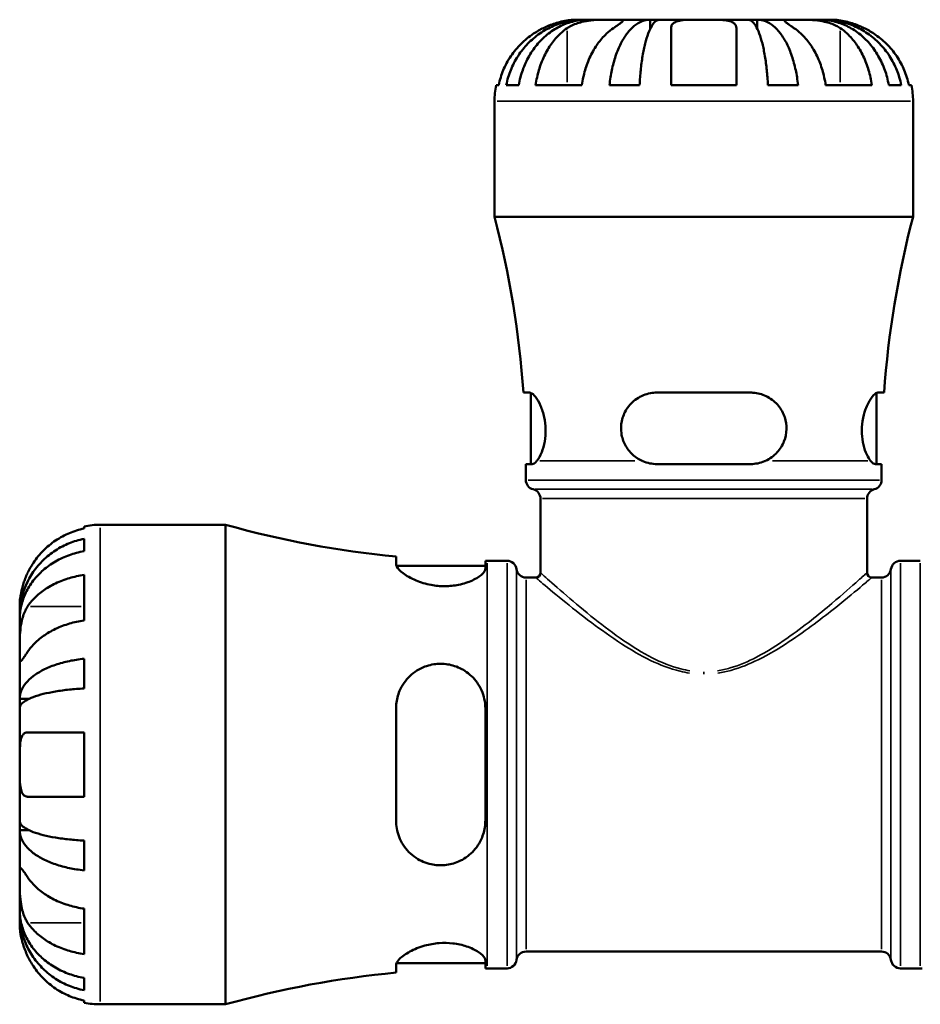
# Model space of a CAD drawing. Header units: millimetres. Extents: x 0 to 902, y 0 to 824.
# Tile 5 of 11: x 370 to 458, y 238 to 335. Entities that reach past the tile are written whole.
import ezdxf

# ---------------------------------------------------------------- set-up
doc = ezdxf.new("R2010")
doc.units = ezdxf.units.MM
doc.layers.add('Visible (ISO)', color=7, linetype='Continuous', lineweight=50)
doc.layers.add('Visible Narrow (ISO)', color=7, linetype='Continuous', lineweight=35)

msp = doc.modelspace()

# ---------------------------------------------------------------- linework, layer by layer
at = {"layer": 'Visible (ISO)'}
for p, q in [((425.548, 334.969), (424.779, 334.969)), ((425.548, 334.969), (425.548, 334.957)), ((425.931, 334.969), (425.548, 334.969)), ((428.44, 334.969), (425.931, 334.969)), ((432.037, 334.969), (428.44, 334.969)), ((432.037, 334.969), (432.037, 334.074)), ((432.961, 334.969), (432.037, 334.969)), ((437.279, 334.969), (432.961, 334.969)), ((441.597, 334.969), (437.279, 334.969)), ((442.521, 334.969), (441.597, 334.969)), ((446.118, 334.969), (442.521, 334.969)), ((442.521, 334.969), (442.521, 334.074)), ((448.627, 334.969), (446.118, 334.969)), ((449.01, 334.969), (448.627, 334.969)), ((449.779, 334.969), (449.01, 334.969)), ((449.01, 334.969), (449.01, 334.957)), ((416.941, 328.569), (417.194, 328.569)), ((417.936, 328.569), (419.157, 328.569)), ((420.814, 328.569), (425.339, 328.569)), ((428.047, 328.569), (430.993, 328.569)), ((434.079, 328.569), (440.479, 328.569)), ((443.565, 328.569), (446.511, 328.569)), ((449.218, 328.569), (453.744, 328.569)), ((455.401, 328.569), (456.621, 328.569)), ((457.364, 328.569), (457.617, 328.569)), ((416.779, 315.649), (416.779, 326.969)), ((457.779, 315.649), (457.779, 326.969)), ((457.779, 315.649), (416.779, 315.649)), ((420.227, 298.419), (419.617, 298.419)), ((420.354, 291.419), (420.354, 298.391)), ((441.879, 298.419), (432.679, 298.419)), ((454.204, 291.419), (454.204, 298.391)), ((454.941, 298.419), (454.331, 298.419)), ((419.854, 291.419), (420.472, 291.419)), ((419.854, 289.855), (419.854, 291.419)), ((432.679, 291.419), (441.879, 291.419)), ((454.086, 291.419), (454.704, 291.419)), ((454.704, 289.855), (454.704, 291.419)), ((421.289, 280.769), (421.289, 288.029)), ((453.269, 280.769), (453.269, 288.029)), ((376.579, 285.096), (376.579, 285.31)), ((378.154, 285.469), (390.439, 285.469)), ((390.439, 238.469), (390.439, 285.469)), ((376.579, 282.88), (376.579, 284.087)), ((407.136, 282.365), (407.136, 281.609)), ((415.886, 281.172), (415.886, 281.944)), ((416.069, 281.944), (418.009, 281.944)), ((456.549, 281.944), (458.489, 281.944)), ((407.171, 281.444), (415.886, 281.444)), ((376.579, 276.095), (376.579, 280.55)), ((419.874, 280.299), (420.819, 280.299)), ((453.739, 280.299), (454.684, 280.299)), ((370.279, 276.588), (370.279, 277.594)), ((370.279, 276.588), (370.291, 276.588)), ((370.279, 276.206), (370.279, 276.588)), ((370.279, 273.017), (370.279, 276.206)), ((370.279, 268.407), (370.279, 273.017)), ((376.579, 269.423), (376.579, 272.338)), ((370.279, 268.407), (371.188, 268.407)), ((370.279, 267.483), (370.279, 268.407)), ((370.279, 261.969), (370.279, 267.483)), ((407.136, 267.469), (407.136, 256.469)), ((415.886, 256.469), (415.886, 267.469)), ((376.579, 258.819), (376.579, 265.119)), ((370.279, 256.454), (370.279, 261.969)), ((370.279, 255.53), (370.279, 256.454)), ((370.279, 255.53), (371.188, 255.53)), ((370.279, 250.92), (370.279, 255.53)), ((376.579, 251.599), (376.579, 254.515)), ((370.279, 247.732), (370.279, 250.92)), ((370.279, 247.349), (370.279, 247.732)), ((370.279, 247.349), (370.291, 247.349)), ((370.279, 246.344), (370.279, 247.349)), ((376.579, 243.388), (376.579, 247.843)), ((419.874, 243.639), (454.684, 243.639)), ((407.136, 242.328), (407.136, 241.573)), ((407.171, 242.494), (415.886, 242.494)), ((415.886, 241.994), (415.886, 242.766)), ((416.069, 241.994), (418.009, 241.994)), ((456.549, 241.994), (458.489, 241.994)), ((376.579, 239.85), (376.579, 241.058)), ((376.579, 238.628), (376.579, 238.841)), ((378.154, 238.469), (390.439, 238.469))]:
    msp.add_line(p, q, dxfattribs=at)
for centre, radius, start, end in [((424.779, 326.969), 8, 168.46304, 180), ((449.779, 326.969), 8, 0, 11.53696), ((325.281, 291.729), 94.573, 4.05645, 14.65079), ((549.277, 291.729), 94.573, 165.34921, 175.94355), ((420.794, 289.855), 0.94, 180, 256.30802), ((453.764, 289.855), 0.94, 283.69198, 0), ((420.349, 288.029), 0.94, 0, 76.30802), ((454.209, 288.029), 0.94, 103.69198, 180), ((378.154, 277.594), 7.875, 90, 101.53696), ((416.069, 376.883), 94.939, 254.33801, 264.60126), ((416.069, 376.883), 94.939, 269.88986, 270), ((418.009, 281.004), 0.94, 7.18076, 90), ((456.549, 281.004), 0.94, 90, 172.81924), ((419.874, 281.239), 0.94, 187.18076, 270), ((454.684, 281.239), 0.94, 270, 352.81924), ((420.819, 280.769), 0.47, 270, 0), ((453.739, 280.769), 0.47, 180, 270), ((419.874, 242.699), 0.94, 90, 172.81924), ((454.684, 242.699), 0.94, 7.18076, 90), ((418.009, 242.934), 0.94, 270, 352.81924), ((456.549, 242.934), 0.94, 187.18076, 270), ((416.069, 147.054), 94.939, 95.39874, 105.66199), ((416.069, 147.054), 94.939, 90, 90.11014), ((458.489, 147.054), 94.939, 89.88986, 90), ((378.154, 246.344), 7.875, 258.46304, 270)]:
    msp.add_arc(centre, radius, start, end, dxfattribs=at)
for points, knots in [([(417.936, 328.569), (418.038, 329.082), (418.191, 329.584), (418.552, 330.484), (418.796, 330.963), (419.375, 331.858), (419.712, 332.273), (420.388, 332.972), (420.792, 333.319), (421.661, 333.917), (422.126, 334.169), (423.012, 334.548), (423.515, 334.709), (424.543, 334.92), (425.068, 334.969), (425.548, 334.969)], [0.151773, 0.151773, 0.151773, 0.151773, 0.295946, 0.295946, 0.444059, 0.444059, 0.592171, 0.592171, 0.740548, 0.740548, 0.888926, 0.888926, 1.037808, 1.037808, 1.186689, 1.186689, 1.186689, 1.186689]), ([(425.931, 334.969), (425.503, 334.969), (425.036, 334.92), (424.122, 334.709), (423.674, 334.548), (422.885, 334.169), (422.471, 333.917), (421.698, 333.319), (421.339, 332.972), (420.736, 332.273), (420.437, 331.858), (419.922, 330.963), (419.705, 330.484), (419.383, 329.584), (419.247, 329.082), (419.157, 328.569)], [3.570035, 3.570035, 3.570035, 3.570035, 3.718916, 3.718916, 3.867798, 3.867798, 4.016176, 4.016176, 4.164553, 4.164553, 4.312665, 4.312665, 4.460778, 4.460778, 4.604951, 4.604951, 4.604951, 4.604951]), ([(424.779, 334.969), (424.779, 334.969), (424.702, 334.97), (424.426, 334.958), (424.248, 334.946), (423.817, 334.888), (423.572, 334.845), (423.115, 334.733), (422.919, 334.677), (422.521, 334.547), (422.321, 334.474), (421.939, 334.318), (421.758, 334.237), (421.579, 334.151)], [-2.2111199, -2.2111199, -2.2111199, -2.2111199, -2.0898399, -2.0898399, -1.9861481, -1.9861481, -1.8877586, -1.8877586, -1.8197306, -1.8197306, -1.7537673, -1.7537673, -1.6939957, -1.6939957, -1.6939957, -1.6939957]), ([(423.915, 334.151), (424.014, 334.219), (424.121, 334.283), (424.399, 334.43), (424.576, 334.507), (424.952, 334.643), (425.148, 334.7), (425.633, 334.814), (425.923, 334.861), (426.621, 334.939), (427.022, 334.956), (427.787, 334.971), (428.141, 334.969), (428.44, 334.969)], [-0.5160532, -0.5160532, -0.5160532, -0.5160532, -0.4692739, -0.4692739, -0.4027296, -0.4027296, -0.3375441, -0.3375441, -0.2486094, -0.2486094, -0.1267417, -0.1267417, 0, 0, 0, 0]), ([(428.047, 328.569), (428.1, 329.082), (428.18, 329.584), (428.37, 330.484), (428.497, 330.963), (428.801, 331.858), (428.977, 332.273), (429.332, 332.972), (429.544, 333.319), (429.999, 333.917), (430.243, 334.169), (430.708, 334.548), (430.972, 334.709), (431.51, 334.92), (431.785, 334.969), (432.037, 334.969)], [0.151773, 0.151773, 0.151773, 0.151773, 0.295946, 0.295946, 0.444059, 0.444059, 0.592171, 0.592171, 0.740548, 0.740548, 0.888926, 0.888926, 1.037808, 1.037808, 1.186689, 1.186689, 1.186689, 1.186689]), ([(428.44, 334.969), (428.588, 334.969), (428.72, 334.969), (428.96, 334.968), (429.065, 334.967), (429.275, 334.956), (429.35, 334.942), (429.391, 334.88), (429.363, 334.835), (429.242, 334.722), (429.172, 334.666), (428.996, 334.536), (428.892, 334.462), (428.672, 334.309), (428.56, 334.233), (428.44, 334.151)], [0, 0, 0, 0, 0.0626039, 0.0626039, 0.1294602, 0.1294602, 0.2322761, 0.2322761, 0.3276608, 0.3276608, 0.3943951, 0.3943951, 0.4598172, 0.4598172, 0.5164309, 0.5164309, 0.5164309, 0.5164309]), ([(432.961, 334.969), (432.837, 334.969), (432.701, 334.92), (432.435, 334.709), (432.305, 334.548), (432.076, 334.169), (431.956, 333.917), (431.731, 333.319), (431.627, 332.972), (431.452, 332.273), (431.365, 331.858), (431.215, 330.963), (431.152, 330.484), (431.058, 329.584), (431.019, 329.082), (430.993, 328.569)], [3.570035, 3.570035, 3.570035, 3.570035, 3.718916, 3.718916, 3.867798, 3.867798, 4.016176, 4.016176, 4.164553, 4.164553, 4.312665, 4.312665, 4.460778, 4.460778, 4.604951, 4.604951, 4.604951, 4.604951]), ([(434.079, 334.151), (434.079, 334.217), (434.088, 334.279), (434.132, 334.425), (434.18, 334.505), (434.316, 334.642), (434.403, 334.7), (434.655, 334.814), (434.834, 334.861), (435.333, 334.939), (435.674, 334.956), (436.438, 334.971), (436.856, 334.969), (437.279, 334.969)], [-0.5159245, -0.5159245, -0.5159245, -0.5159245, -0.4707471, -0.4707471, -0.4031108, -0.4031108, -0.3374056, -0.3374056, -0.2486696, -0.2486696, -0.1267397, -0.1267397, 0, 0, 0, 0]), ([(437.279, 334.969), (437.683, 334.969), (438.084, 334.97), (438.779, 334.958), (439.077, 334.946), (439.589, 334.888), (439.803, 334.845), (440.095, 334.733), (440.193, 334.677), (440.344, 334.547), (440.398, 334.474), (440.464, 334.318), (440.479, 334.237), (440.479, 334.151)], [-2.2111199, -2.2111199, -2.2111199, -2.2111199, -2.0898399, -2.0898399, -1.9861481, -1.9861481, -1.8877586, -1.8877586, -1.8197306, -1.8197306, -1.7537673, -1.7537673, -1.6939957, -1.6939957, -1.6939957, -1.6939957]), ([(443.565, 328.569), (443.539, 329.082), (443.499, 329.584), (443.406, 330.484), (443.343, 330.963), (443.193, 331.858), (443.106, 332.273), (442.931, 332.972), (442.827, 333.319), (442.602, 333.917), (442.482, 334.169), (442.253, 334.548), (442.123, 334.709), (441.857, 334.92), (441.721, 334.969), (441.597, 334.969)], [0.151773, 0.151773, 0.151773, 0.151773, 0.295946, 0.295946, 0.444059, 0.444059, 0.592171, 0.592171, 0.740548, 0.740548, 0.888926, 0.888926, 1.037808, 1.037808, 1.186689, 1.186689, 1.186689, 1.186689]), ([(442.521, 334.969), (442.772, 334.969), (443.048, 334.92), (443.586, 334.709), (443.85, 334.548), (444.315, 334.169), (444.559, 333.917), (445.014, 333.319), (445.226, 332.972), (445.581, 332.273), (445.757, 331.858), (446.06, 330.963), (446.188, 330.484), (446.378, 329.584), (446.458, 329.082), (446.511, 328.569)], [3.570035, 3.570035, 3.570035, 3.570035, 3.718916, 3.718916, 3.867798, 3.867798, 4.016176, 4.016176, 4.164553, 4.164553, 4.312665, 4.312665, 4.460778, 4.460778, 4.604951, 4.604951, 4.604951, 4.604951]), ([(446.118, 334.151), (446.018, 334.219), (445.924, 334.283), (445.712, 334.43), (445.602, 334.507), (445.417, 334.643), (445.343, 334.7), (445.214, 334.814), (445.177, 334.861), (445.186, 334.939), (445.267, 334.956), (445.583, 334.971), (445.819, 334.969), (446.118, 334.969)], [-0.5160532, -0.5160532, -0.5160532, -0.5160532, -0.4692739, -0.4692739, -0.4027296, -0.4027296, -0.3375441, -0.3375441, -0.2486094, -0.2486094, -0.1267417, -0.1267417, 0, 0, 0, 0]), ([(446.118, 334.969), (446.265, 334.969), (446.427, 334.969), (446.786, 334.968), (446.983, 334.967), (447.507, 334.956), (447.843, 334.942), (448.498, 334.88), (448.812, 334.835), (449.326, 334.722), (449.529, 334.666), (449.91, 334.536), (450.087, 334.462), (450.392, 334.309), (450.523, 334.233), (450.643, 334.151)], [0, 0, 0, 0, 0.0626039, 0.0626039, 0.1294602, 0.1294602, 0.2322761, 0.2322761, 0.3276608, 0.3276608, 0.3943951, 0.3943951, 0.4598172, 0.4598172, 0.5164309, 0.5164309, 0.5164309, 0.5164309]), ([(455.401, 328.569), (455.311, 329.082), (455.175, 329.584), (454.853, 330.484), (454.636, 330.963), (454.121, 331.858), (453.822, 332.273), (453.219, 332.972), (452.86, 333.319), (452.087, 333.917), (451.673, 334.169), (450.884, 334.548), (450.436, 334.709), (449.522, 334.92), (449.054, 334.969), (448.627, 334.969)], [0.151773, 0.151773, 0.151773, 0.151773, 0.295946, 0.295946, 0.444059, 0.444059, 0.592171, 0.592171, 0.740548, 0.740548, 0.888926, 0.888926, 1.037808, 1.037808, 1.186689, 1.186689, 1.186689, 1.186689]), ([(449.01, 334.969), (449.49, 334.969), (450.015, 334.92), (451.043, 334.709), (451.546, 334.548), (452.432, 334.169), (452.897, 333.917), (453.766, 333.319), (454.169, 332.972), (454.846, 332.273), (455.182, 331.858), (455.762, 330.963), (456.006, 330.484), (456.367, 329.584), (456.52, 329.082), (456.621, 328.569)], [3.570035, 3.570035, 3.570035, 3.570035, 3.718917, 3.718917, 3.867798, 3.867798, 4.016176, 4.016176, 4.164554, 4.164554, 4.312666, 4.312666, 4.460778, 4.460778, 4.604952, 4.604952, 4.604952, 4.604952]), ([(452.979, 334.151), (452.843, 334.217), (452.706, 334.279), (452.361, 334.425), (452.154, 334.505), (451.753, 334.642), (451.56, 334.7), (451.125, 334.814), (450.894, 334.861), (450.406, 334.939), (450.181, 334.956), (449.863, 334.971), (449.779, 334.969), (449.779, 334.969)], [-0.5159245, -0.5159245, -0.5159245, -0.5159245, -0.4707471, -0.4707471, -0.4031108, -0.4031108, -0.3374056, -0.3374056, -0.2486696, -0.2486696, -0.1267397, -0.1267397, 0, 0, 0, 0]), ([(421.579, 334.151), (421.255, 333.995), (420.928, 333.811), (420.161, 333.304), (419.738, 332.955), (419.033, 332.255), (418.684, 331.84), (418.082, 330.947), (417.829, 330.468), (417.456, 329.573), (417.299, 329.077), (417.194, 328.569)], [4.0321758, 4.0321758, 4.0321758, 4.0321758, 4.1351309, 4.1351309, 4.2851203, 4.2851203, 4.4333143, 4.4333143, 4.5815082, 4.5815082, 4.7242565, 4.7242565, 4.7242565, 4.7242565]), ([(420.814, 328.569), (420.888, 329.077), (420.999, 329.573), (421.263, 330.468), (421.442, 330.947), (421.868, 331.84), (422.114, 332.255), (422.613, 332.955), (422.912, 333.304), (423.454, 333.811), (423.685, 333.995), (423.915, 334.151)], [0.1517835, 0.1517835, 0.1517835, 0.1517835, 0.2945318, 0.2945318, 0.4427257, 0.4427257, 0.5909197, 0.5909197, 0.7409091, 0.7409091, 0.8438642, 0.8438642, 0.8438642, 0.8438642]), ([(428.44, 334.151), (428.211, 333.995), (427.98, 333.811), (427.437, 333.304), (427.138, 332.955), (426.64, 332.255), (426.393, 331.84), (425.968, 330.947), (425.789, 330.468), (425.525, 329.573), (425.414, 329.077), (425.339, 328.569)], [4.0322239, 4.0322239, 4.0322239, 4.0322239, 4.1351791, 4.1351791, 4.2851685, 4.2851685, 4.4333624, 4.4333624, 4.5815563, 4.5815563, 4.7243047, 4.7243047, 4.7243047, 4.7243047]), ([(434.079, 328.569), (434.079, 329.077), (434.079, 329.573), (434.079, 330.468), (434.079, 330.947), (434.079, 331.84), (434.079, 332.255), (434.079, 332.955), (434.079, 333.304), (434.079, 333.811), (434.079, 333.995), (434.079, 334.151)], [0.1517835, 0.1517835, 0.1517835, 0.1517835, 0.2945318, 0.2945318, 0.4427257, 0.4427257, 0.5909197, 0.5909197, 0.7409091, 0.7409091, 0.8438642, 0.8438642, 0.8438642, 0.8438642]), ([(440.479, 334.151), (440.479, 333.995), (440.479, 333.811), (440.479, 333.304), (440.479, 332.955), (440.479, 332.255), (440.479, 331.84), (440.479, 330.947), (440.479, 330.468), (440.479, 329.573), (440.479, 329.077), (440.479, 328.569)], [4.0321758, 4.0321758, 4.0321758, 4.0321758, 4.1351309, 4.1351309, 4.2851203, 4.2851203, 4.4333143, 4.4333143, 4.5815082, 4.5815082, 4.7242565, 4.7242565, 4.7242565, 4.7242565]), ([(449.218, 328.569), (449.144, 329.077), (449.033, 329.573), (448.769, 330.468), (448.59, 330.947), (448.165, 331.84), (447.918, 332.255), (447.419, 332.955), (447.121, 333.304), (446.578, 333.811), (446.347, 333.995), (446.118, 334.151)], [0.1517835, 0.1517835, 0.1517835, 0.1517835, 0.2945318, 0.2945318, 0.4427257, 0.4427257, 0.5909197, 0.5909197, 0.7409091, 0.7409091, 0.8438642, 0.8438642, 0.8438642, 0.8438642]), ([(450.643, 334.151), (450.873, 333.995), (451.104, 333.811), (451.646, 333.304), (451.945, 332.955), (452.444, 332.255), (452.69, 331.84), (453.116, 330.947), (453.295, 330.468), (453.558, 329.573), (453.67, 329.077), (453.744, 328.569)], [4.0321758, 4.0321758, 4.0321758, 4.0321758, 4.1351309, 4.1351309, 4.2851203, 4.2851203, 4.4333143, 4.4333143, 4.5815082, 4.5815082, 4.7242565, 4.7242565, 4.7242565, 4.7242565]), ([(457.364, 328.569), (457.259, 329.077), (457.102, 329.573), (456.729, 330.468), (456.476, 330.947), (455.874, 331.84), (455.525, 332.255), (454.82, 332.955), (454.397, 333.304), (453.63, 333.811), (453.303, 333.995), (452.979, 334.151)], [0.1517835, 0.1517835, 0.1517835, 0.1517835, 0.2945318, 0.2945318, 0.4427257, 0.4427257, 0.5909197, 0.5909197, 0.7409091, 0.7409091, 0.8438642, 0.8438642, 0.8438642, 0.8438642]), ([(420.227, 298.419), (420.264, 298.419), (420.303, 298.411), (420.477, 298.343), (420.629, 298.211), (420.962, 297.787), (421.141, 297.482), (421.441, 296.788), (421.564, 296.416), (421.733, 295.636), (421.782, 295.242), (421.803, 294.428), (421.772, 294.024), (421.636, 293.247), (421.531, 292.887), (421.264, 292.216), (421.097, 291.927), (420.934, 291.729)], [-0.9903994, -0.9903994, -0.9903994, -0.9903994, -0.9476788, -0.9476788, -0.8098849, -0.8098849, -0.6589984, -0.6589984, -0.5276918, -0.5276918, -0.4071352, -0.4071352, -0.2829072, -0.2829072, -0.1529022, -0.1529022, -0.0000447, -0.0000447, -0.0000447, -0.0000447]), ([(431.239, 291.729), (430.896, 291.883), (430.58, 292.092), (430.012, 292.617), (429.766, 292.937), (429.395, 293.646), (429.27, 294.027), (429.156, 294.832), (429.17, 295.241), (429.34, 296.051), (429.499, 296.438), (429.979, 297.199), (430.323, 297.551), (431.123, 298.091), (431.578, 298.277), (432.265, 298.4), (432.471, 298.419), (432.679, 298.419)], [-1.0665476, -1.0665476, -1.0665476, -1.0665476, -0.9475406, -0.9475406, -0.8229696, -0.8229696, -0.701609, -0.701609, -0.5784693, -0.5784693, -0.4500347, -0.4500347, -0.2957073, -0.2957073, -0.1411904, -0.1411904, -0.076343, -0.076343, -0.076343, -0.076343]), ([(441.879, 298.419), (442.016, 298.419), (442.152, 298.411), (442.724, 298.343), (443.143, 298.211), (443.94, 297.787), (444.309, 297.482), (444.867, 296.788), (445.071, 296.416), (445.327, 295.637), (445.387, 295.243), (445.369, 294.429), (445.287, 294.024), (444.984, 293.247), (444.759, 292.887), (444.156, 292.216), (443.759, 291.927), (443.319, 291.729)], [-0.9903541, -0.9903541, -0.9903541, -0.9903541, -0.9476532, -0.9476532, -0.8098872, -0.8098872, -0.658995, -0.658995, -0.5276827, -0.5276827, -0.4071254, -0.4071254, -0.2828997, -0.2828997, -0.1528996, -0.1528996, 0, 0, 0, 0]), ([(453.624, 291.729), (453.497, 291.883), (453.368, 292.092), (453.124, 292.617), (453.01, 292.937), (452.841, 293.646), (452.785, 294.027), (452.752, 294.832), (452.775, 295.241), (452.901, 296.05), (453.003, 296.438), (453.277, 297.199), (453.456, 297.551), (453.815, 298.091), (453.993, 298.277), (454.214, 298.4), (454.275, 298.419), (454.331, 298.419)], [-1.0665477, -1.0665477, -1.0665477, -1.0665477, -0.9475684, -0.9475684, -0.8229767, -0.8229767, -0.701616, -0.701616, -0.5784765, -0.5784765, -0.4500424, -0.4500424, -0.2957143, -0.2957143, -0.1411941, -0.1411941, -0.076343, -0.076343, -0.076343, -0.076343]), ([(420.934, 291.729), (420.925, 291.717), (420.916, 291.706), (420.748, 291.511), (420.596, 291.419), (420.472, 291.419)], [0.3974488, 0.3974488, 0.3974488, 0.3974488, 0.4056854, 0.4056854, 0.5463393, 0.5463393, 0.5463393, 0.5463393]), ([(432.679, 291.419), (432.227, 291.419), (431.75, 291.511), (431.289, 291.706), (431.264, 291.717), (431.239, 291.729)], [0.5322822, 0.5322822, 0.5322822, 0.5322822, 0.672936, 0.672936, 0.6811726, 0.6811726, 0.6811726, 0.6811726]), ([(443.319, 291.729), (443.294, 291.717), (443.268, 291.706), (442.808, 291.511), (442.331, 291.419), (441.879, 291.419)], [0.3974488, 0.3974488, 0.3974488, 0.3974488, 0.4056854, 0.4056854, 0.5463393, 0.5463393, 0.5463393, 0.5463393]), ([(454.086, 291.419), (453.962, 291.419), (453.81, 291.511), (453.642, 291.706), (453.633, 291.717), (453.624, 291.729)], [0.5322822, 0.5322822, 0.5322822, 0.5322822, 0.672936, 0.672936, 0.6811726, 0.6811726, 0.6811726, 0.6811726]), ([(376.579, 285.096), (376.077, 284.993), (375.587, 284.837), (374.704, 284.47), (374.232, 284.221), (373.352, 283.63), (372.943, 283.287), (372.255, 282.594), (371.912, 282.18), (371.403, 281.414), (371.215, 281.077), (371.057, 280.744)], [0.14941, 0.14941, 0.14941, 0.14941, 0.290445, 0.290445, 0.4363418, 0.4363418, 0.5822385, 0.5822385, 0.7293467, 0.7293467, 0.8352626, 0.8352626, 0.8352626, 0.8352626]), ([(370.279, 276.588), (370.279, 277.062), (370.327, 277.579), (370.534, 278.592), (370.694, 279.088), (371.067, 279.961), (371.314, 280.419), (371.904, 281.275), (372.245, 281.673), (372.933, 282.34), (373.342, 282.67), (374.223, 283.241), (374.695, 283.481), (375.581, 283.837), (376.074, 283.987), (376.579, 284.087)], [3.513394, 3.513394, 3.513394, 3.513394, 3.660118, 3.660118, 3.806842, 3.806842, 3.952998, 3.952998, 4.099153, 4.099153, 4.244968, 4.244968, 4.390783, 4.390783, 4.532631, 4.532631, 4.532631, 4.532631]), ([(376.579, 282.88), (376.074, 282.791), (375.581, 282.657), (374.695, 282.34), (374.223, 282.127), (373.342, 281.619), (372.933, 281.324), (372.245, 280.731), (371.904, 280.377), (371.314, 279.615), (371.067, 279.207), (370.694, 278.43), (370.534, 277.989), (370.327, 277.087), (370.279, 276.627), (370.279, 276.206)], [0.149402, 0.149402, 0.149402, 0.149402, 0.29125, 0.29125, 0.437065, 0.437065, 0.58288, 0.58288, 0.729035, 0.729035, 0.87519, 0.87519, 1.021915, 1.021915, 1.168639, 1.168639, 1.168639, 1.168639]), ([(415.886, 281.172), (415.886, 281.14), (415.882, 281.108), (415.839, 280.934), (415.732, 280.779), (415.343, 280.416), (415.023, 280.206), (414.234, 279.842), (413.777, 279.686), (412.84, 279.497), (412.389, 279.449), (411.465, 279.446), (411.008, 279.49), (410.037, 279.673), (409.546, 279.827), (408.593, 280.223), (408.158, 280.474), (407.52, 280.952), (407.304, 281.178), (407.159, 281.459), (407.136, 281.538), (407.136, 281.609)], [-1.52896, -1.52896, -1.52896, -1.52896, -1.494537, -1.494537, -1.349902, -1.349902, -1.167735, -1.167735, -0.996092, -0.996092, -0.855205, -0.855205, -0.716884, -0.716884, -0.55127, -0.55127, -0.354237, -0.354237, -0.168926, -0.168926, -0.088853, -0.088853, -0.088853, -0.088853]), ([(371.057, 280.744), (371.051, 280.731), (371.045, 280.719), (370.96, 280.537), (370.886, 280.366), (370.759, 280.047), (370.705, 279.898), (370.597, 279.575), (370.546, 279.403), (370.428, 278.952), (370.378, 278.691), (370.305, 278.198), (370.291, 277.985), (370.277, 277.676), (370.279, 277.594), (370.279, 277.594)], [-0.5107229, -0.5107229, -0.5107229, -0.5107229, -0.5065357, -0.5065357, -0.4498196, -0.4498196, -0.4007076, -0.4007076, -0.3417366, -0.3417366, -0.2415977, -0.2415977, -0.1249838, -0.1249838, 0, 0, 0, 0]), ([(371.057, 277.472), (371.215, 277.708), (371.403, 277.946), (371.912, 278.488), (372.255, 278.781), (372.943, 279.27), (373.352, 279.513), (374.232, 279.931), (374.704, 280.107), (375.587, 280.367), (376.077, 280.477), (376.579, 280.55)], [3.8923951, 3.8923951, 3.8923951, 3.8923951, 3.9983109, 3.9983109, 4.1454192, 4.1454192, 4.2913159, 4.2913159, 4.4372126, 4.4372126, 4.5782477, 4.5782477, 4.5782477, 4.5782477]), ([(370.279, 273.017), (370.279, 273.173), (370.279, 273.345), (370.28, 273.727), (370.281, 273.938), (370.294, 274.477), (370.309, 274.813), (370.374, 275.468), (370.421, 275.782), (370.539, 276.293), (370.597, 276.493), (370.732, 276.867), (370.807, 277.038), (370.944, 277.294), (370.999, 277.386), (371.057, 277.472)], [0, 0, 0, 0, 0.0660814, 0.0660814, 0.1366745, 0.1366745, 0.238734, 0.238734, 0.3345777, 0.3345777, 0.4015785, 0.4015785, 0.4668531, 0.4668531, 0.5074534, 0.5074534, 0.5074534, 0.5074534]), ([(376.579, 276.095), (376.077, 276.022), (375.587, 275.912), (374.704, 275.652), (374.232, 275.476), (373.352, 275.058), (372.943, 274.816), (372.255, 274.326), (371.912, 274.033), (371.403, 273.491), (371.215, 273.253), (371.057, 273.017)], [0.14941, 0.14941, 0.14941, 0.14941, 0.290445, 0.290445, 0.4363418, 0.4363418, 0.5822385, 0.5822385, 0.7293467, 0.7293467, 0.8352626, 0.8352626, 0.8352626, 0.8352626]), ([(371.057, 273.017), (370.999, 272.931), (370.944, 272.849), (370.808, 272.648), (370.732, 272.537), (370.597, 272.345), (370.539, 272.266), (370.424, 272.129), (370.378, 272.09), (370.306, 272.102), (370.291, 272.182), (370.277, 272.49), (370.279, 272.723), (370.279, 273.017)], [-0.5076659, -0.5076659, -0.5076659, -0.5076659, -0.4671899, -0.4671899, -0.4020022, -0.4020022, -0.3350664, -0.3350664, -0.2430046, -0.2430046, -0.1248886, -0.1248886, 0, 0, 0, 0]), ([(370.279, 268.407), (370.279, 268.655), (370.327, 268.926), (370.534, 269.457), (370.694, 269.717), (371.067, 270.175), (371.314, 270.415), (371.904, 270.864), (372.245, 271.073), (372.933, 271.422), (373.342, 271.596), (374.223, 271.895), (374.695, 272.021), (375.581, 272.207), (376.074, 272.286), (376.579, 272.338)], [3.513394, 3.513394, 3.513394, 3.513394, 3.660118, 3.660118, 3.806842, 3.806842, 3.952998, 3.952998, 4.099153, 4.099153, 4.244968, 4.244968, 4.390783, 4.390783, 4.532631, 4.532631, 4.532631, 4.532631]), ([(407.136, 267.469), (407.136, 267.604), (407.143, 267.739), (407.198, 268.331), (407.312, 268.774), (407.723, 269.738), (408.069, 270.234), (408.917, 271.037), (409.413, 271.353), (410.408, 271.728), (410.878, 271.825), (411.814, 271.857), (412.263, 271.802), (413.186, 271.543), (413.639, 271.323), (414.506, 270.709), (414.896, 270.296), (415.514, 269.33), (415.731, 268.771), (415.867, 267.947), (415.886, 267.708), (415.886, 267.469)], [-1.539391, -1.539391, -1.539391, -1.539391, -1.497113, -1.497113, -1.352536, -1.352536, -1.16016, -1.16016, -0.975919, -0.975919, -0.829698, -0.829698, -0.693464, -0.693464, -0.539577, -0.539577, -0.362199, -0.362199, -0.174178, -0.174178, -0.099054, -0.099054, -0.099054, -0.099054]), ([(376.579, 269.423), (376.074, 269.397), (375.581, 269.358), (374.695, 269.266), (374.223, 269.204), (373.342, 269.056), (372.933, 268.971), (372.245, 268.798), (371.904, 268.695), (371.314, 268.474), (371.067, 268.355), (370.694, 268.13), (370.534, 268.001), (370.327, 267.739), (370.279, 267.606), (370.279, 267.483)], [0.149402, 0.149402, 0.149402, 0.149402, 0.29125, 0.29125, 0.437065, 0.437065, 0.58288, 0.58288, 0.729035, 0.729035, 0.87519, 0.87519, 1.021915, 1.021915, 1.168639, 1.168639, 1.168639, 1.168639]), ([(370.279, 261.969), (370.279, 262.188), (370.279, 262.407), (370.28, 262.851), (370.281, 263.074), (370.295, 263.659), (370.315, 263.994), (370.4, 264.47), (370.45, 264.636), (370.569, 264.862), (370.627, 264.938), (370.764, 265.051), (370.841, 265.088), (370.968, 265.114), (371.012, 265.119), (371.057, 265.119)], [-2.1766796, -2.1766796, -2.1766796, -2.1766796, -2.1108665, -2.1108665, -2.0405522, -2.0405522, -1.917383, -1.917383, -1.8294227, -1.8294227, -1.7655818, -1.7655818, -1.7011788, -1.7011788, -1.6696191, -1.6696191, -1.6696191, -1.6696191]), ([(371.057, 265.119), (371.215, 265.119), (371.403, 265.119), (371.912, 265.119), (372.255, 265.119), (372.943, 265.119), (373.352, 265.119), (374.232, 265.119), (374.704, 265.119), (375.587, 265.119), (376.077, 265.119), (376.579, 265.119)], [3.8923951, 3.8923951, 3.8923951, 3.8923951, 3.9983109, 3.9983109, 4.1454192, 4.1454192, 4.2913159, 4.2913159, 4.4372126, 4.4372126, 4.5782477, 4.5782477, 4.5782477, 4.5782477]), ([(371.057, 258.819), (370.995, 258.819), (370.936, 258.827), (370.8, 258.868), (370.727, 258.911), (370.596, 259.037), (370.539, 259.122), (370.424, 259.376), (370.378, 259.562), (370.306, 260.065), (370.291, 260.395), (370.277, 261.141), (370.279, 261.552), (370.279, 261.969)], [-0.5081641, -0.5081641, -0.5081641, -0.5081641, -0.4646053, -0.4646053, -0.4015475, -0.4015475, -0.3356183, -0.3356183, -0.2428696, -0.2428696, -0.1249066, -0.1249066, 0, 0, 0, 0]), ([(376.579, 258.819), (376.077, 258.819), (375.587, 258.819), (374.704, 258.819), (374.232, 258.819), (373.352, 258.819), (372.943, 258.819), (372.255, 258.819), (371.912, 258.819), (371.403, 258.819), (371.215, 258.819), (371.057, 258.819)], [0.14941, 0.14941, 0.14941, 0.14941, 0.290445, 0.290445, 0.4363418, 0.4363418, 0.5822385, 0.5822385, 0.7293467, 0.7293467, 0.8352626, 0.8352626, 0.8352626, 0.8352626]), ([(370.279, 256.454), (370.279, 256.332), (370.327, 256.198), (370.534, 255.936), (370.694, 255.808), (371.067, 255.582), (371.314, 255.463), (371.904, 255.242), (372.245, 255.139), (372.933, 254.967), (373.342, 254.881), (374.223, 254.734), (374.695, 254.672), (375.581, 254.58), (376.074, 254.541), (376.579, 254.515)], [3.513394, 3.513394, 3.513394, 3.513394, 3.660118, 3.660118, 3.806842, 3.806842, 3.952998, 3.952998, 4.099153, 4.099153, 4.244968, 4.244968, 4.390783, 4.390783, 4.532631, 4.532631, 4.532631, 4.532631]), ([(415.886, 256.469), (415.886, 256.359), (415.882, 256.249), (415.839, 255.679), (415.732, 255.231), (415.343, 254.28), (415.023, 253.796), (414.234, 253.002), (413.777, 252.684), (412.84, 252.275), (412.389, 252.157), (411.465, 252.07), (411.008, 252.099), (410.037, 252.314), (409.546, 252.526), (408.593, 253.151), (408.158, 253.594), (407.52, 254.589), (407.304, 255.132), (407.159, 255.959), (407.136, 256.213), (407.136, 256.469)], [-1.52896, -1.52896, -1.52896, -1.52896, -1.494537, -1.494537, -1.349902, -1.349902, -1.167735, -1.167735, -0.996092, -0.996092, -0.855205, -0.855205, -0.716884, -0.716884, -0.55127, -0.55127, -0.354237, -0.354237, -0.168926, -0.168926, -0.088853, -0.088853, -0.088853, -0.088853]), ([(376.579, 251.599), (376.074, 251.652), (375.581, 251.731), (374.695, 251.917), (374.223, 252.043), (373.342, 252.342), (372.933, 252.515), (372.245, 252.865), (371.904, 253.073), (371.314, 253.522), (371.067, 253.762), (370.694, 254.22), (370.534, 254.48), (370.327, 255.011), (370.279, 255.282), (370.279, 255.53)], [0.149402, 0.149402, 0.149402, 0.149402, 0.29125, 0.29125, 0.437065, 0.437065, 0.58288, 0.58288, 0.729035, 0.729035, 0.87519, 0.87519, 1.021915, 1.021915, 1.168639, 1.168639, 1.168639, 1.168639]), ([(371.057, 246.465), (370.999, 246.552), (370.944, 246.644), (370.808, 246.899), (370.732, 247.07), (370.597, 247.444), (370.539, 247.644), (370.424, 248.143), (370.378, 248.444), (370.306, 249.141), (370.291, 249.528), (370.277, 250.276), (370.279, 250.626), (370.279, 250.92)], [-0.5076659, -0.5076659, -0.5076659, -0.5076659, -0.4671899, -0.4671899, -0.4020022, -0.4020022, -0.3350664, -0.3350664, -0.2430046, -0.2430046, -0.1248886, -0.1248886, 0, 0, 0, 0]), ([(370.279, 250.92), (370.279, 251.076), (370.279, 251.215), (370.28, 251.463), (370.281, 251.569), (370.294, 251.767), (370.309, 251.831), (370.374, 251.851), (370.421, 251.812), (370.539, 251.671), (370.597, 251.593), (370.732, 251.401), (370.807, 251.29), (370.944, 251.089), (370.999, 251.006), (371.057, 250.92)], [0, 0, 0, 0, 0.0660814, 0.0660814, 0.1366745, 0.1366745, 0.238734, 0.238734, 0.3345777, 0.3345777, 0.4015785, 0.4015785, 0.4668531, 0.4668531, 0.5074534, 0.5074534, 0.5074534, 0.5074534]), ([(371.057, 250.92), (371.215, 250.685), (371.403, 250.446), (371.912, 249.905), (372.255, 249.612), (372.943, 249.122), (373.352, 248.88), (374.232, 248.461), (374.704, 248.285), (375.587, 248.026), (376.077, 247.916), (376.579, 247.843)], [3.8923951, 3.8923951, 3.8923951, 3.8923951, 3.9983109, 3.9983109, 4.1454192, 4.1454192, 4.2913159, 4.2913159, 4.4372126, 4.4372126, 4.5782477, 4.5782477, 4.5782477, 4.5782477]), ([(370.279, 247.732), (370.279, 247.31), (370.327, 246.85), (370.534, 245.949), (370.694, 245.507), (371.067, 244.73), (371.314, 244.322), (371.904, 243.561), (372.245, 243.207), (372.933, 242.613), (373.342, 242.319), (374.223, 241.811), (374.695, 241.597), (375.581, 241.281), (376.074, 241.147), (376.579, 241.058)], [3.513394, 3.513394, 3.513394, 3.513394, 3.660118, 3.660118, 3.806842, 3.806842, 3.952998, 3.952998, 4.099153, 4.099153, 4.244968, 4.244968, 4.390783, 4.390783, 4.532631, 4.532631, 4.532631, 4.532631]), ([(376.579, 239.85), (376.074, 239.95), (375.581, 240.101), (374.695, 240.456), (374.223, 240.696), (373.342, 241.267), (372.933, 241.598), (372.245, 242.265), (371.904, 242.662), (371.314, 243.518), (371.067, 243.976), (370.694, 244.85), (370.534, 245.346), (370.327, 246.358), (370.279, 246.876), (370.279, 247.349)], [0.149402, 0.149402, 0.149402, 0.149402, 0.29125, 0.29125, 0.437065, 0.437065, 0.58288, 0.58288, 0.729035, 0.729035, 0.87519, 0.87519, 1.021915, 1.021915, 1.168639, 1.168639, 1.168639, 1.168639]), ([(370.279, 246.344), (370.279, 246.344), (370.279, 246.321), (370.28, 246.227), (370.281, 246.153), (370.295, 245.883), (370.315, 245.641), (370.4, 245.13), (370.45, 244.893), (370.569, 244.455), (370.627, 244.265), (370.764, 243.875), (370.841, 243.678), (370.968, 243.385), (371.012, 243.289), (371.057, 243.194)], [-2.1766796, -2.1766796, -2.1766796, -2.1766796, -2.1108665, -2.1108665, -2.0405522, -2.0405522, -1.917383, -1.917383, -1.8294227, -1.8294227, -1.7655818, -1.7655818, -1.7011788, -1.7011788, -1.6696191, -1.6696191, -1.6696191, -1.6696191]), ([(376.579, 243.388), (376.077, 243.461), (375.587, 243.571), (374.704, 243.831), (374.232, 244.006), (373.352, 244.425), (372.943, 244.667), (372.255, 245.157), (371.912, 245.45), (371.403, 245.992), (371.215, 246.23), (371.057, 246.465)], [0.14941, 0.14941, 0.14941, 0.14941, 0.290445, 0.290445, 0.4363418, 0.4363418, 0.5822385, 0.5822385, 0.7293467, 0.7293467, 0.8352626, 0.8352626, 0.8352626, 0.8352626]), ([(407.136, 242.328), (407.136, 242.366), (407.143, 242.406), (407.198, 242.591), (407.312, 242.754), (407.723, 243.159), (408.069, 243.409), (408.917, 243.864), (409.413, 244.071), (410.408, 244.347), (410.878, 244.433), (411.814, 244.504), (412.263, 244.495), (413.186, 244.388), (413.639, 244.282), (414.506, 243.991), (414.896, 243.798), (415.514, 243.391), (415.731, 243.177), (415.867, 242.907), (415.886, 242.834), (415.886, 242.766)], [-1.539391, -1.539391, -1.539391, -1.539391, -1.497113, -1.497113, -1.352536, -1.352536, -1.16016, -1.16016, -0.975919, -0.975919, -0.829698, -0.829698, -0.693464, -0.693464, -0.539577, -0.539577, -0.362199, -0.362199, -0.174178, -0.174178, -0.099054, -0.099054, -0.099054, -0.099054]), ([(371.057, 243.194), (371.215, 242.861), (371.403, 242.524), (371.912, 241.757), (372.255, 241.343), (372.943, 240.651), (373.352, 240.308), (374.232, 239.716), (374.704, 239.468), (375.587, 239.1), (376.077, 238.945), (376.579, 238.841)], [3.8923951, 3.8923951, 3.8923951, 3.8923951, 3.9983109, 3.9983109, 4.1454192, 4.1454192, 4.2913159, 4.2913159, 4.4372126, 4.4372126, 4.5782477, 4.5782477, 4.5782477, 4.5782477])]:
    msp.add_open_spline(points, degree=3, knots=knots, dxfattribs=at)
at = {"layer": 'Visible Narrow (ISO)'}
for p, q in [((423.915, 333.872), (423.915, 328.848)), ((450.643, 333.872), (450.643, 328.848)), ((457.527, 326.969), (417.031, 326.969)), ((430.54, 291.729), (421.21, 291.729)), ((453.348, 291.729), (444.018, 291.729)), ((420.068, 289.855), (454.489, 289.855)), ((453.781, 288.942), (420.777, 288.942)), ((453.072, 288.029), (421.486, 288.029)), ((378.154, 238.758), (378.154, 285.179)), ((416.069, 242.24), (416.069, 281.698)), ((418.009, 242.24), (418.009, 281.698)), ((418.942, 243.052), (418.942, 280.885)), ((455.616, 280.885), (455.616, 243.052)), ((456.549, 281.698), (456.549, 242.24)), ((458.489, 242.24), (458.489, 281.698)), ((419.874, 280.073), (419.874, 243.864)), ((454.684, 243.864), (454.684, 280.073)), ((371.333, 277.472), (376.303, 277.472)), ((437.279, 270.836), (437.279, 271.04)), ((371.333, 246.465), (376.303, 246.465))]:
    msp.add_line(p, q, dxfattribs=at)
for points, knots in [([(420.881, 280.245), (420.96, 280.178), (421.117, 280.044), (421.805, 279.462), (422.54, 278.842), (424.276, 277.428), (425.235, 276.662), (427.203, 275.183), (428.182, 274.479), (430.123, 273.225), (431.064, 272.666), (432.983, 271.735), (433.953, 271.35), (435.276, 271.033), (435.58, 270.974), (435.887, 270.929)], [-2.517894, -2.517894, -2.517894, -2.517894, -2.250705, -2.250705, -1.722341, -1.722341, -1.253712, -1.253712, -0.856811, -0.856811, -0.523311, -0.523311, -0.22101, -0.22101, -0.132521, -0.132521, -0.132521, -0.132521]), ([(435.927, 271.159), (435.629, 271.205), (435.334, 271.266), (434.048, 271.591), (433.106, 271.986), (431.241, 272.94), (430.327, 273.513), (428.442, 274.8), (427.491, 275.522), (425.579, 277.039), (424.647, 277.824), (422.961, 279.274), (422.247, 279.91), (421.579, 280.508), (421.426, 280.645), (421.35, 280.714)], [0.132521, 0.132521, 0.132521, 0.132521, 0.22101, 0.22101, 0.523311, 0.523311, 0.856811, 0.856811, 1.253712, 1.253712, 1.722341, 1.722341, 2.250705, 2.250705, 2.517894, 2.517894, 2.517894, 2.517894]), ([(453.21, 280.716), (453.096, 280.613), (452.818, 280.362), (451.793, 279.451), (450.903, 278.666), (448.584, 276.713), (447.095, 275.496), (444.494, 273.681), (443.513, 273.051), (441.641, 272.076), (440.777, 271.699), (439.463, 271.318), (439.049, 271.224), (438.631, 271.159)], [8.08386, 8.08386, 8.08386, 8.08386, 8.474784, 8.474784, 9.041197, 9.041197, 9.703023, 9.703023, 10.064857, 10.064857, 10.344889, 10.344889, 10.469267, 10.469267, 10.469267, 10.469267]), ([(438.67, 270.929), (439.102, 270.993), (439.527, 271.084), (440.88, 271.455), (441.769, 271.823), (443.697, 272.774), (444.706, 273.389), (447.384, 275.158), (448.916, 276.344), (451.304, 278.249), (452.22, 279.014), (453.275, 279.902), (453.561, 280.147), (453.679, 280.247)], [-10.469267, -10.469267, -10.469267, -10.469267, -10.344889, -10.344889, -10.064857, -10.064857, -9.703023, -9.703023, -9.041197, -9.041197, -8.474784, -8.474784, -8.08386, -8.08386, -8.08386, -8.08386])]:
    msp.add_open_spline(points, degree=3, knots=knots, dxfattribs=at)

doc.saveas('drawing.dxf')
